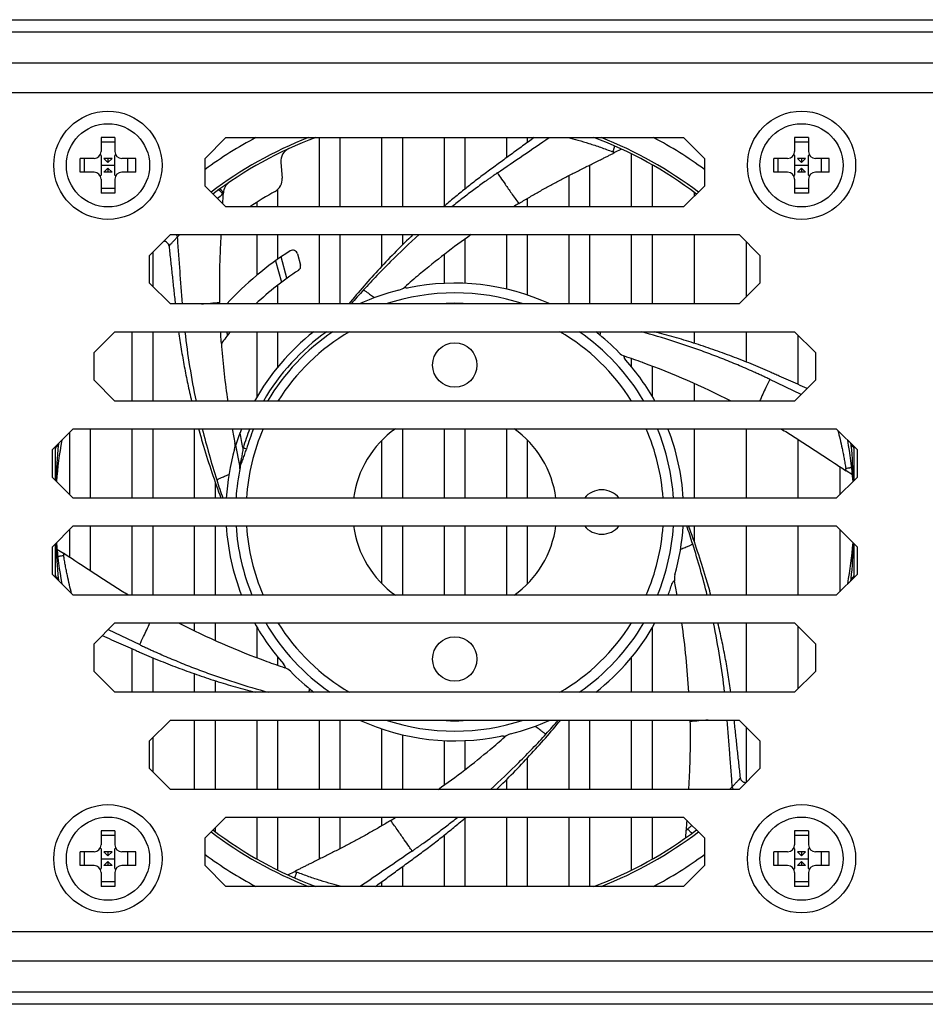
# Model space of a CAD drawing. Header units: millimetres. Extents: x 33 to 521, y 88 to 376.
# Tile 2 of 7: x 164 to 229, y 88 to 159. Entities that reach past the tile are written whole.
import ezdxf

# ---------------------------------------------------------------- set-up
doc = ezdxf.new("R2010")
doc.units = ezdxf.units.MM
doc.header["$LTSCALE"] = 32.67
doc.layers.add('00_COMPONENTS', color=7, linetype='CONTINUOUS')

msp = doc.modelspace()

# ---------------------------------------------------------------- linework, layer by layer
at = {"layer": '00_COMPONENTS', "color": 7}
for p, q in [((66.398, 158.568), (366.398, 158.568)), ((169.898, 150.068), (169.898, 149.068)), ((170.898, 150.068), (169.898, 150.068)), ((170.898, 150.068), (170.898, 149.068)), ((177.398, 148.568), (178.898, 150.068)), ((178.898, 150.068), (211.898, 150.068)), ((185.648, 145.068), (185.648, 150.068)), ((187.148, 145.068), (187.148, 150.068)), ((190.148, 145.068), (190.148, 150.068)), ((191.648, 145.068), (191.648, 150.068)), ((194.648, 145.126), (194.648, 150.068)), ((196.148, 146.369), (196.148, 150.068)), ((199.148, 148.625), (199.148, 150.068)), ((200.648, 149.722), (200.648, 150.068)), ((211.898, 150.068), (213.398, 148.568)), ((219.898, 150.068), (219.898, 149.068)), ((220.898, 150.068), (219.898, 150.068)), ((220.898, 150.068), (220.898, 149.068)), ((169.898, 149.758), (170.898, 149.758)), ((207.422, 149.238), (206.926, 148.987)), ((219.898, 149.758), (220.898, 149.758)), ((168.398, 147.568), (168.398, 148.568)), ((169.398, 148.568), (168.398, 148.568)), ((168.691, 148.568), (168.691, 147.568)), ((169.898, 148.773), (169.839, 148.833)), ((169.898, 148.773), (169.898, 147.363)), ((170.398, 148.273), (170.103, 148.568)), ((170.693, 148.568), (170.103, 148.568)), ((170.398, 148.568), (170.398, 148.273)), ((170.398, 148.273), (170.693, 148.568)), ((170.957, 148.833), (170.898, 148.773)), ((170.898, 147.363), (170.898, 148.773)), ((172.398, 148.568), (171.398, 148.568)), ((171.814, 148.568), (171.814, 147.568)), ((172.398, 147.568), (172.398, 148.568)), ((177.398, 146.568), (177.398, 148.568)), ((206.926, 148.986), (206.927, 148.986)), ((208.148, 145.068), (208.148, 148.892)), ((213.398, 148.568), (213.398, 146.568)), ((218.398, 147.568), (218.398, 148.568)), ((219.398, 148.568), (218.398, 148.568)), ((218.691, 148.568), (218.691, 147.568)), ((219.898, 148.773), (219.839, 148.833)), ((219.898, 148.773), (219.898, 147.363)), ((220.398, 148.273), (220.103, 148.568)), ((220.693, 148.568), (220.103, 148.568)), ((220.398, 148.273), (220.693, 148.568)), ((220.398, 148.568), (220.398, 148.273)), ((220.957, 148.833), (220.898, 148.773)), ((220.898, 147.363), (220.898, 148.773)), ((222.398, 148.568), (221.398, 148.568)), ((221.814, 148.568), (221.814, 147.568)), ((222.398, 147.568), (222.398, 148.568)), ((169.898, 148.068), (170.898, 148.068)), ((170.398, 147.863), (170.103, 147.568)), ((170.398, 147.863), (170.398, 147.568)), ((170.398, 147.863), (170.693, 147.568)), ((182.86, 148.272), (182.958, 147.15)), ((205.148, 145.068), (205.148, 148.093)), ((209.648, 145.068), (209.648, 148.095)), ((219.898, 148.068), (220.898, 148.068)), ((220.398, 147.863), (220.103, 147.568)), ((220.398, 147.863), (220.398, 147.568)), ((220.398, 147.863), (220.693, 147.568)), ((169.398, 147.568), (168.398, 147.568)), ((169.839, 147.304), (169.898, 147.363)), ((169.898, 147.068), (169.898, 146.068)), ((170.693, 147.568), (170.103, 147.568)), ((170.898, 147.363), (170.957, 147.304)), ((170.898, 147.068), (170.898, 146.068)), ((172.398, 147.568), (171.398, 147.568)), ((203.648, 145.068), (203.648, 147.338)), ((219.398, 147.568), (218.398, 147.568)), ((219.839, 147.304), (219.898, 147.363)), ((219.898, 147.068), (219.898, 146.068)), ((220.693, 147.568), (220.103, 147.568)), ((220.898, 147.363), (220.957, 147.304)), ((220.898, 147.068), (220.898, 146.068)), ((222.398, 147.568), (221.398, 147.568)), ((169.898, 146.416), (170.898, 146.416)), ((178.898, 145.068), (177.398, 146.568)), ((182.648, 145.068), (182.648, 146.335)), ((213.398, 146.568), (211.898, 145.068)), ((219.898, 146.416), (220.898, 146.416)), ((170.898, 146.068), (169.898, 146.068)), ((200.648, 145.068), (200.648, 145.693)), ((212.648, 146.13), (212.648, 145.818)), ((220.898, 146.068), (219.898, 146.068)), ((211.898, 145.068), (178.898, 145.068)), ((181.148, 145.068), (181.148, 145.411)), ((173.398, 141.568), (174.898, 143.068)), ((174.898, 143.068), (215.898, 143.068)), ((181.148, 140.156), (181.148, 143.068)), ((182.648, 141.303), (182.648, 143.068)), ((185.648, 138.068), (185.648, 143.068)), ((187.148, 138.068), (187.148, 143.068)), ((190.148, 140.797), (190.148, 143.068)), ((191.648, 142.348), (191.648, 143.068)), ((196.148, 139.551), (196.148, 142.759)), ((199.148, 139.136), (199.148, 143.068)), ((200.648, 138.71), (200.648, 143.068)), ((203.648, 138.068), (203.648, 143.068)), ((205.148, 138.068), (205.148, 143.068)), ((208.148, 138.068), (208.148, 143.068)), ((209.648, 138.068), (209.648, 143.068)), ((212.648, 143.068), (212.648, 138.068)), ((215.898, 143.068), (217.398, 141.568)), ((216.398, 142.568), (216.398, 138.568)), ((173.398, 139.568), (173.398, 141.568)), ((173.648, 139.318), (173.648, 141.818)), ((183.293, 139.922), (182.88, 141.463)), ((184.062, 141.688), (184.279, 140.878)), ((194.648, 139.551), (194.648, 141.641)), ((217.398, 141.568), (217.398, 139.568)), ((174.898, 138.068), (173.398, 139.568)), ((182.648, 138.068), (182.648, 139.438)), ((217.398, 139.568), (215.898, 138.068)), ((215.898, 138.068), (174.898, 138.068)), ((181.148, 138.068), (181.148, 138.151)), ((169.398, 134.568), (170.898, 136.068)), ((170.898, 136.068), (219.898, 136.068)), ((172.148, 131.068), (172.148, 136.068)), ((173.648, 131.068), (173.648, 136.068)), ((181.148, 131.385), (181.148, 136.068)), ((182.648, 133.541), (182.648, 136.068)), ((212.648, 136.068), (212.648, 135.241)), ((216.398, 136.068), (216.398, 133.893)), ((219.898, 136.068), (221.398, 134.568)), ((220.148, 132.27), (220.148, 135.818)), ((169.398, 132.568), (169.398, 134.568)), ((221.398, 134.568), (221.398, 132.568)), ((208.148, 133.541), (208.148, 134.127)), ((209.648, 131.386), (209.648, 133.58)), ((170.898, 131.068), (169.398, 132.568)), ((212.648, 132.343), (212.648, 131.068)), ((221.398, 132.568), (219.898, 131.068)), ((219.898, 131.068), (170.898, 131.068)), ((166.398, 127.568), (167.898, 129.068)), ((167.648, 124.318), (167.648, 128.818)), ((167.898, 129.068), (222.898, 129.068)), ((169.148, 124.068), (169.148, 129.068)), ((172.148, 124.068), (172.148, 129.068)), ((173.648, 124.068), (173.648, 129.068)), ((176.648, 124.068), (176.648, 129.068)), ((191.648, 124.068), (191.648, 129.068)), ((194.648, 124.068), (194.648, 129.068)), ((196.148, 124.068), (196.148, 129.068)), ((199.148, 124.068), (199.148, 129.068)), ((212.648, 129.068), (212.648, 124.068)), ((216.398, 129.068), (216.398, 124.068)), ((222.898, 129.068), (224.398, 127.568)), ((179.557, 128.009), (179.907, 126.301)), ((190.148, 124.068), (190.148, 128.235)), ((200.648, 124.068), (200.648, 128.235)), ((220.148, 124.068), (220.148, 128.309)), ((166.398, 125.568), (166.398, 127.568)), ((166.598, 127.768), (166.598, 125.368)), ((224.198, 125.368), (224.198, 127.768)), ((224.398, 127.568), (224.398, 125.568)), ((222.485, 126.78), (222.784, 126.583)), ((223.148, 126.345), (223.148, 124.318)), ((224.074, 125.74), (223.609, 126.044)), ((167.898, 124.068), (166.398, 125.568)), ((178.148, 124.068), (178.148, 125.161)), ((224.398, 125.568), (222.898, 124.068)), ((222.898, 124.068), (167.898, 124.068)), ((166.398, 120.568), (167.898, 122.068)), ((167.648, 119.792), (167.648, 121.818)), ((167.898, 122.068), (222.898, 122.068)), ((169.148, 118.803), (169.148, 122.068)), ((172.148, 117.068), (172.148, 122.068)), ((173.648, 117.068), (173.648, 122.068)), ((176.648, 117.068), (176.648, 122.068)), ((178.148, 117.068), (178.148, 122.068)), ((190.148, 117.901), (190.148, 122.068)), ((191.648, 117.068), (191.648, 122.068)), ((194.648, 117.068), (194.648, 122.068)), ((196.148, 117.068), (196.148, 122.068)), ((199.148, 117.068), (199.148, 122.068)), ((200.648, 117.901), (200.648, 122.068)), ((212.648, 122.068), (212.648, 120.976)), ((216.398, 122.068), (216.398, 117.068)), ((220.148, 117.068), (220.148, 122.068)), ((222.898, 122.068), (224.398, 120.568)), ((223.148, 121.818), (223.148, 117.318)), ((166.598, 120.768), (166.598, 118.368)), ((224.198, 118.368), (224.198, 120.768)), ((166.398, 118.568), (166.398, 120.568)), ((166.722, 120.397), (167.187, 120.093)), ((224.398, 120.568), (224.398, 118.568)), ((168.309, 119.357), (168.015, 119.551)), ((167.898, 117.068), (166.398, 118.568)), ((224.398, 118.568), (222.898, 117.068)), ((222.898, 117.068), (167.898, 117.068)), ((169.398, 113.568), (170.898, 115.068)), ((170.898, 115.068), (219.898, 115.068)), ((176.648, 114.489), (176.648, 115.068)), ((178.148, 113.794), (178.148, 115.068)), ((216.398, 115.068), (216.398, 110.068)), ((219.898, 115.068), (221.398, 113.568)), ((181.148, 112.556), (181.148, 114.751)), ((209.648, 110.068), (209.648, 114.752)), ((220.148, 110.318), (220.148, 114.818)), ((169.398, 111.568), (169.398, 113.568)), ((172.148, 110.068), (172.148, 113.205)), ((221.398, 113.568), (221.398, 111.568)), ((173.648, 110.068), (173.648, 112.553)), ((182.648, 112.01), (182.648, 112.596)), ((208.148, 110.068), (208.148, 112.596)), ((170.898, 110.068), (169.398, 111.568)), ((221.398, 111.568), (219.898, 110.068)), ((176.648, 110.068), (176.648, 111.398)), ((178.148, 110.068), (178.148, 110.896)), ((219.898, 110.068), (170.898, 110.068)), ((173.398, 106.568), (174.898, 108.068)), ((174.898, 108.068), (215.898, 108.068)), ((176.648, 103.068), (176.648, 108.068)), ((178.148, 103.068), (178.148, 108.068)), ((181.148, 103.068), (181.148, 108.068)), ((182.648, 103.068), (182.648, 108.068)), ((185.648, 103.068), (185.648, 108.068)), ((187.148, 103.068), (187.148, 108.068)), ((203.648, 103.068), (203.648, 108.068)), ((205.148, 103.068), (205.148, 108.068)), ((208.148, 103.068), (208.148, 108.068)), ((209.648, 103.068), (209.648, 108.068)), ((212.353, 108.068), (212.356, 107.954)), ((212.353, 108.068), (212.356, 107.954)), ((215.898, 108.068), (217.398, 106.568)), ((190.148, 103.068), (190.148, 107.427)), ((216.398, 107.568), (216.398, 103.568)), ((173.398, 104.568), (173.398, 106.568)), ((173.648, 104.318), (173.648, 106.818)), ((191.648, 103.068), (191.648, 107.001)), ((194.648, 103.378), (194.648, 106.586)), ((196.148, 104.496), (196.148, 106.586)), ((217.398, 106.568), (217.398, 104.568)), ((200.648, 103.068), (200.648, 105.34)), ((174.898, 103.068), (173.398, 104.568)), ((217.398, 104.568), (215.898, 103.068)), ((199.148, 103.068), (199.148, 103.789)), ((215.898, 103.068), (174.898, 103.068)), ((177.398, 99.568), (178.898, 101.068)), ((178.898, 101.068), (211.898, 101.068)), ((181.148, 98.042), (181.148, 101.068)), ((182.648, 97.245), (182.648, 101.068)), ((185.648, 98.044), (185.648, 101.068)), ((187.148, 98.799), (187.148, 101.068)), ((190.148, 100.444), (190.148, 101.068)), ((196.148, 96.068), (196.148, 101.011)), ((199.148, 96.068), (199.148, 101.068)), ((200.648, 96.068), (200.648, 101.068)), ((203.648, 96.068), (203.648, 101.068)), ((205.148, 96.068), (205.148, 101.068)), ((208.148, 97.245), (208.148, 101.068)), ((209.648, 98.042), (209.648, 101.068)), ((211.898, 101.068), (213.398, 99.568)), ((178.148, 100.007), (178.148, 100.318)), ((212.049, 99.57), (212.08, 100.125)), ((169.898, 100.068), (169.898, 99.068)), ((170.898, 100.068), (169.898, 100.068)), ((169.898, 99.758), (170.898, 99.758)), ((170.898, 100.068), (170.898, 99.068)), ((177.398, 97.568), (177.398, 99.568)), ((194.648, 96.068), (194.648, 99.767)), ((213.398, 99.568), (213.398, 97.568)), ((220.898, 100.068), (219.898, 100.068)), ((219.898, 100.068), (219.898, 99.068)), ((219.898, 99.758), (220.898, 99.758)), ((220.898, 100.068), (220.898, 99.068)), ((169.898, 98.773), (169.839, 98.833)), ((169.898, 98.773), (169.898, 97.363)), ((170.957, 98.833), (170.898, 98.773)), ((170.898, 97.363), (170.898, 98.773)), ((219.898, 98.773), (219.839, 98.833)), ((219.898, 98.773), (219.898, 97.363)), ((220.957, 98.833), (220.898, 98.773)), ((220.898, 97.363), (220.898, 98.773)), ((168.398, 97.568), (168.398, 98.568)), ((169.398, 98.568), (168.398, 98.568)), ((168.691, 98.568), (168.691, 97.568)), ((169.898, 98.068), (170.898, 98.068)), ((170.398, 98.273), (170.103, 98.568)), ((170.693, 98.568), (170.103, 98.568)), ((170.398, 98.568), (170.398, 98.273)), ((170.398, 98.273), (170.693, 98.568)), ((172.398, 98.568), (171.398, 98.568)), ((171.814, 98.568), (171.814, 97.568)), ((172.398, 97.568), (172.398, 98.568)), ((219.398, 98.568), (218.398, 98.568)), ((218.398, 97.568), (218.398, 98.568)), ((218.691, 98.568), (218.691, 97.568)), ((219.898, 98.068), (220.898, 98.068)), ((220.693, 98.568), (220.103, 98.568)), ((220.398, 98.273), (220.103, 98.568)), ((220.398, 98.568), (220.398, 98.273)), ((220.398, 98.273), (220.693, 98.568)), ((222.398, 98.568), (221.398, 98.568)), ((221.814, 98.568), (221.814, 97.568)), ((222.398, 97.568), (222.398, 98.568)), ((169.398, 97.568), (168.398, 97.568)), ((169.839, 97.304), (169.898, 97.363)), ((170.398, 97.863), (170.103, 97.568)), ((170.693, 97.568), (170.103, 97.568)), ((170.398, 97.863), (170.398, 97.568)), ((170.398, 97.863), (170.693, 97.568)), ((170.898, 97.363), (170.957, 97.304)), ((172.398, 97.568), (171.398, 97.568)), ((178.898, 96.068), (177.398, 97.568)), ((191.648, 96.068), (191.648, 97.512)), ((213.398, 97.568), (211.898, 96.068)), ((219.398, 97.568), (218.398, 97.568)), ((219.839, 97.304), (219.898, 97.363)), ((220.398, 97.863), (220.103, 97.568)), ((220.693, 97.568), (220.103, 97.568)), ((220.398, 97.863), (220.693, 97.568)), ((220.398, 97.863), (220.398, 97.568)), ((220.898, 97.363), (220.957, 97.304)), ((222.398, 97.568), (221.398, 97.568)), ((169.898, 97.068), (169.898, 96.068)), ((170.898, 97.068), (170.898, 96.068)), ((183.373, 96.899), (183.87, 97.15)), ((183.869, 97.151), (183.868, 97.151)), ((219.898, 97.068), (219.898, 96.068)), ((220.898, 97.068), (220.898, 96.068)), ((169.898, 96.416), (170.898, 96.416)), ((170.898, 96.068), (169.898, 96.068)), ((211.898, 96.068), (178.898, 96.068)), ((190.148, 96.068), (190.148, 96.414)), ((219.898, 96.416), (220.898, 96.416)), ((220.898, 96.068), (219.898, 96.068)), ((366.398, 87.568), (66.398, 87.568))]:
    msp.add_line(p, q, dxfattribs=at)
at = {"layer": '00_COMPONENTS', "color": 4}
for p, q in [((66.398, 157.69), (366.398, 157.69)), ((66.398, 155.447), (366.398, 155.447)), ((61.898, 153.326), (370.898, 153.326)), ((198.469, 147.519), (198.406, 147.476)), ((182.487, 141.19), (182.904, 139.635)), ((218.108, 132.634), (218.04, 132.667)), ((220.374, 131.544), (218.108, 132.634)), ((223.985, 127.866), (223.984, 127.983)), ((179.907, 126.301), (179.913, 126.398)), ((166.812, 118.154), (166.81, 118.271)), ((170.422, 114.593), (172.688, 113.503)), ((172.688, 113.503), (172.756, 113.47)), ((192.326, 98.618), (192.389, 98.661)), ((61.898, 92.811), (370.898, 92.811)), ((366.398, 90.69), (66.398, 90.69)), ((366.398, 88.447), (66.398, 88.447))]:
    msp.add_line(p, q, dxfattribs=at)
at = {"layer": '00_COMPONENTS', "color": 7}
for centre, radius in [((170.398, 148.068), 3.9), ((220.398, 148.068), 3.9), ((170.398, 148.068), 3), ((220.398, 148.068), 3), ((195.398, 133.668), 1.6), ((195.398, 112.468), 1.6), ((170.398, 98.068), 3.9), ((220.398, 98.068), 3.9), ((170.398, 98.068), 3), ((220.398, 98.068), 3)]:
    msp.add_circle(centre, radius, dxfattribs=at)
for centre, radius, start, end in [((195.398, 123.068), 30.567, 117.95467, 126.07716), ((195.398, 123.068), 28.8, 110.36282, 127.23905), ((195.398, 123.068), 28.8, 52.76095, 69.63718), ((195.398, 123.068), 30.567, 53.9228, 62.04542), ((183.856, 148.359), 1, 114.52982, 185), ((169.398, 149.068), 0.5, 270, 360), ((171.398, 149.068), 0.5, 180, 270), ((219.398, 149.068), 0.5, 270, 360), ((221.398, 149.068), 0.5, 180, 270), ((169.398, 147.068), 0.5, 0, 90), ((171.398, 147.068), 0.5, 90, 180), ((181.962, 147.063), 1, 299.24703, 5), ((219.398, 147.068), 0.5, 0, 90), ((221.398, 147.068), 0.5, 90, 180), ((179.719, 146.025), 1, 124.95503, 176.7719), ((-395.548, 178.091), 575.159, 356.730772, 356.809645), ((195.398, 123.068), 26.5, 119.24703, 123.8796), ((231.546, 93.228), 60.887, 121.19602, 121.63456), ((229.591, 96.327), 57.222, 125.22937, 129.95818), ((195.398, 123.068), 22.25, 122.21291, 137.60999), ((183.724, 141.597), 0.35, 15, 122.21291), ((183.941, 140.787), 0.35, 302.88714, 15), ((195.398, 123.068), 20.75, 122.88714, 133.70568), ((229.594, 96.312), 57.236, 129.95095, 131.33104), ((191.135, 140.041), 1, 284.10302, 311.33228), ((195.398, 123.068), 16.5, 65.38483, 101.61151), ((195.398, 123.068), 16.5, 104.09943, 114.61997), ((195.398, 123.068), 15.8, 71.69623, 108.30884), ((123.626, 137.076), 54.825, 1.03738, 1.15758), ((195.398, 123.068), 20.75, 141.20626, 144.15494), ((195.398, 123.068), 16.5, 128.01166, 150.99613), ((195.398, 123.068), 15.8, 30.42107, 55.36776), ((195.398, 123.068), 16.5, 44.09943, 51.98826), ((235.762, 139.325), 57.331, 184.32001, 188.28048), ((207.965, 135.247), 1, 224.10302, 251.33232), ((189.324, 80.075), 57.236, 69.95094, 71.33104), ((195.398, 123.068), 16.5, 29.00385, 41.6115), ((189.182, 79.724), 57.614, 63.02195, 69.93853), ((235.668, 139.305), 57.236, 190.30258, 191.33108), ((195.398, 123.068), 16.5, 158.67611, 162.89692), ((195.398, 123.068), 7.367, 125.45841, 172.19785), ((195.398, 123.068), 7.367, 7.80213, 54.54158), ((195.398, 123.068), 15.8, 3.62879, 22.31887), ((195.398, 123.068), 16.5, 3.47475, 21.32397), ((195.398, 123.068), 28.8, 169.6619, 175.58961), ((178.567, 127.863), 1, 344.10301, 11.32999), ((195.398, 123.068), 28.8, 4.41039, 10.3381), ((195.398, 123.068), 16.5, 164.09943, 176.52537), ((385.835, 374.538), 296.761, 236.67188, 236.86203), ((195.398, 123.068), 15.8, 168.27156, 176.37123), ((179.614, 126.241), 0.3, 348.63464, 11.57584), ((205.998, 123.068), 1.6, 38.68658, 141.31354), ((195.398, 123.068), 16.5, 183.47475, 201.32397), ((195.398, 123.068), 15.8, 183.62879, 202.3189), ((195.398, 123.068), 7.367, 187.80213, 234.54158), ((195.398, 123.068), 7.367, 305.45841, 352.19785), ((205.998, 123.068), 1.6, 218.68658, 321.31354), ((195.398, 123.068), 15.8, 337.6811, 356.37118), ((195.398, 123.068), 16.5, 344.09943, 356.52537), ((195.398, 123.068), 28.8, 184.41039, 190.3381), ((195.398, 123.068), 28.8, 349.66189, 355.58963), ((6.006, -126.806), 294.854, 56.67039, 56.86258), ((195.398, 123.068), 16.5, 338.67594, 341.61163), ((212.228, 118.274), 1, 164.10302, 191.33249), ((155.128, 106.832), 57.236, 10.30258, 11.33104), ((201.617, 166.421), 57.623, 243.02193, 249.93734), ((195.398, 123.068), 16.5, 209.00385, 221.6115), ((195.398, 123.068), 15.8, 210.42104, 235.36799), ((195.398, 123.068), 15.8, 304.63199, 329.57896), ((195.398, 123.068), 16.5, 308.01206, 330.99624), ((154.913, 106.788), 57.455, 3.27363, 8.28686), ((201.472, 166.061), 57.236, 249.95093, 251.33104), ((182.831, 110.89), 1, 44.10302, 71.33207), ((195.398, 123.068), 16.5, 224.09943, 231.98826), ((195.398, 123.068), 16.5, 245.38483, 281.61164), ((195.398, 123.068), 15.8, 251.69528, 288.30475), ((195.398, 123.068), 16.5, 284.09943, 294.62165), ((161.202, 149.825), 57.236, 309.95095, 311.33104), ((199.661, 106.096), 1, 104.10302, 131.33228), ((161.205, 149.81), 57.222, 305.22937, 309.95818), ((159.249, 152.908), 60.887, 301.19602, 301.63456), ((195.398, 123.068), 28.8, 232.76095, 249.63718), ((195.398, 123.068), 28.8, 290.36282, 307.23905), ((169.398, 99.068), 0.5, 270, 360), ((171.398, 99.068), 0.5, 180, 270), ((219.398, 99.068), 0.5, 270, 360), ((221.398, 99.068), 0.5, 180, 270), ((195.398, 123.068), 30.567, 233.9228, 242.04542), ((195.398, 123.068), 30.567, 297.95467, 306.07716), ((169.398, 97.068), 0.5, 0, 90), ((171.398, 97.068), 0.5, 90, 180), ((219.398, 97.068), 0.5, 0, 90), ((221.398, 97.068), 0.5, 90, 180)]:
    msp.add_arc(centre, radius, start, end, dxfattribs=at)
at = {"layer": '00_COMPONENTS', "color": 4}
for centre, radius, start, end in [((195.398, 123.068), 28.987, 111.33536, 127.28948), ((195.398, 123.068), 28.987, 52.71052, 68.66464), ((195.353, 125.001), 26.802, 128.48163, 129.53258), ((231.324, 100.365), 57.493, 137.67165, 139.02084), ((128.882, 693.313), 557.337, 274.96668, 275.10142), ((195.398, 123.068), 15.05, 85.33585, 94.66409), ((230.911, 142.347), 55.327, 186.51623, 191.76249), ((235.506, 139.347), 56.628, 183.31905, 183.61902), ((195.398, 123.068), 15.944, 125.37712, 149.88366), ((195.398, 123.068), 15.689, 124.04338, 149.34097), ((195.398, 123.068), 15.05, 120.25234, 147.88755), ((195.398, 123.068), 15.05, 32.11245, 59.74768), ((186.653, 138.738), 19.448, 351.34467, 352.11018), ((233.442, 142.949), 57.929, 193.86402, 197.65856), ((195.398, 123.068), 15.944, 157.89411, 163.18408), ((195.398, 123.068), 15.689, 157.51449, 163.18423), ((195.398, 123.068), 15.05, 156.50394, 176.19011), ((195.398, 123.068), 15.05, 3.80992, 23.49605), ((221.748, 123.019), 55.151, 174.95803, 177.60783), ((195.398, 123.068), 28.987, 170.19387, 170.47342), ((220.178, 127.427), 53.369, 179.40424, 179.52869), ((195.398, 123.068), 28.987, 9.52658, 9.80613), ((168.689, 122.996), 55.51, 2.40073, 5.0334), ((233.042, 142.836), 57.514, 197.67168, 199.04512), ((195.398, 123.068), 15.05, 183.80992, 203.49605), ((195.398, 123.068), 15.05, 336.50394, 356.19011), ((157.754, 103.301), 57.514, 17.67174, 19.04512), ((222.107, 123.141), 55.511, 182.40074, 185.03339), ((157.354, 103.187), 57.929, 13.86405, 17.65862), ((169.047, 123.118), 55.151, 354.95803, 357.60782), ((195.398, 123.068), 28.987, 189.52658, 189.80613), ((195.398, 123.068), 28.987, 350.19387, 350.47342), ((170.618, 118.71), 53.369, 359.40424, 359.52869), ((195.398, 123.068), 15.05, 212.11245, 239.74768), ((195.398, 123.068), 15.05, 300.25234, 327.88755), ((159.884, 103.79), 55.327, 6.51624, 11.76251), ((204.143, 107.399), 19.448, 171.34467, 172.11018), ((195.398, 123.068), 15.05, 265.33585, 274.66409), ((159.472, 145.772), 57.493, 317.67165, 319.02084), ((262.007, -448.248), 558.414, 94.96721, 95.10124), ((191.136, 126.438), 33.633, 308.78931, 309.44138), ((195.398, 123.068), 28.987, 232.71052, 248.66464), ((195.398, 123.068), 28.987, 291.33536, 307.28948)]:
    msp.add_arc(centre, radius, start, end, dxfattribs=at)
at = {"layer": '00_COMPONENTS', "color": 7}
for points, knots in [([(201.121, 150.068), (200.844, 149.866), (200.29, 149.461), (199.598, 148.954), (199.044, 148.549), (198.629, 148.244), (198.214, 147.94), (197.799, 147.635), (197.386, 147.328), (196.975, 147.018), (196.568, 146.703), (196.164, 146.384), (195.764, 146.061), (195.234, 145.625), (194.841, 145.293), (194.581, 145.068)], [0, 0, 0, 0, 0.125, 0.249999, 0.312499, 0.374998, 0.437499, 0.499998, 0.562498, 0.624999, 0.687499, 0.75, 0.812501, 0.875001, 1, 1, 1, 1]), ([(200.009, 145.311), (200.242, 145.453), (200.711, 145.732), (201.42, 146.14), (202.134, 146.539), (202.855, 146.927), (203.58, 147.305), (204.31, 147.675), (205.042, 148.04), (205.53, 148.284), (205.774, 148.406)], [0, 0, 0, 0, 0.12502, 0.25003, 0.375031, 0.500027, 0.625019, 0.75001, 0.875003, 1, 1, 1, 1]), ([(205.774, 148.406), (205.819, 148.428), (205.909, 148.474), (205.999, 148.518), (206.044, 148.541)], [0, 0, 0, 0, 0.500073, 1, 1, 1, 1]), ([(206.044, 148.541), (206.117, 148.578), (206.265, 148.652), (206.485, 148.763), (206.706, 148.874), (206.853, 148.949), (206.926, 148.986)], [0, 0, 0, 0, 0.249981, 0.499958, 0.749967, 1, 1, 1, 1]), ([(178.545, 143.068), (178.522, 142.662), (178.489, 142.052), (178.457, 141.238), (178.435, 140.424), (178.424, 139.405), (178.432, 138.591), (178.44, 138.183)], [0, 0, 0, 0, 0.249978, 0.374969, 0.499965, 0.74997, 1, 1, 1, 1]), ([(192.384, 143.068), (191.565, 142.281), (189.973, 140.657), (188.477, 138.944), (187.753, 138.069)], [0, 0, 0, 0, 0.499996, 1, 1, 1, 1]), ([(174.799, 142.242), (174.794, 142.289), (174.767, 142.38), (174.682, 142.495), (174.562, 142.571), (174.468, 142.591), (174.422, 142.592)], [0, 0, 0, 0, 0.250019, 0.499994, 0.749971, 1, 1, 1, 1]), ([(174.799, 142.242), (174.837, 141.895), (174.913, 141.199), (175.026, 140.155), (175.139, 139.112), (175.215, 138.416), (175.253, 138.068)], [0, 0, 0, 0, 0.25, 0.5, 0.75, 1, 1, 1, 1]), ([(192.077, 139.231), (192.024, 139.22), (191.941, 139.214), (191.833, 139.231), (191.781, 139.247), (191.755, 139.257)], [0, 0, 0, 0, 0.499402, 0.749715, 1, 1, 1, 1]), ([(188.64, 138.121), (188.624, 138.117), (188.561, 138.102), (188.499, 138.084), (188.453, 138.069)], [0, 0, 0, 0, 0.248608, 1, 1, 1, 1]), ([(175.492, 136.068), (175.55, 135.648), (175.677, 134.81), (175.895, 133.557), (176.143, 132.309), (176.327, 131.481), (176.424, 131.068)], [0, 0, 0, 0, 0.25, 0.5, 0.75, 1, 1, 1, 1]), ([(178.578, 135.218), (178.563, 135.425), (178.544, 135.708), (178.527, 135.991), (178.523, 136.068)], [0, 0, 0, 0, 0.728671, 1, 1, 1, 1]), ([(220.808, 131.979), (220.584, 132.078), (220.136, 132.276), (219.463, 132.573), (218.902, 132.82), (218.454, 133.017), (218.005, 133.215), (217.443, 133.46), (216.766, 133.745), (216.084, 134.02), (215.398, 134.284), (214.708, 134.54), (213.785, 134.869), (212.622, 135.256), (211.215, 135.684), (210.269, 135.944), (209.795, 136.069)], [0, 0, 0, 0, 0.0625, 0.125, 0.187501, 0.218751, 0.250001, 0.312501, 0.375002, 0.437503, 0.500003, 0.562504, 0.625004, 0.750003, 0.875001, 1, 1, 1, 1]), ([(178.578, 135.218), (178.58, 135.196), (178.583, 135.149), (178.588, 135.079), (178.592, 135.031), (178.594, 135.008)], [0, 0, 0, 0, 0.324726, 0.662141, 1, 1, 1, 1]), ([(207.734, 134.026), (207.698, 134.066), (207.652, 134.135), (207.612, 134.237), (207.6, 134.29), (207.596, 134.317)], [0, 0, 0, 0, 0.499402, 0.749716, 1, 1, 1, 1]), ([(176.932, 129.068), (177.047, 128.646), (177.528, 126.962), (178.085, 125.3), (178.54, 124.068)], [0, 0, 0, 0, 0.250029, 1, 1, 1, 1]), ([(218.924, 129.069), (219.226, 128.886), (219.826, 128.515), (220.718, 127.945), (221.603, 127.364), (222.191, 126.974), (222.486, 126.78)], [0, 0, 0, 0, 0.250002, 0.499999, 0.749996, 1, 1, 1, 1]), ([(179.627, 127.921), (179.626, 127.915), (179.622, 127.903), (179.615, 127.889), (179.608, 127.877), (179.601, 127.869), (179.591, 127.863), (179.586, 127.87), (179.586, 127.873)], [0, 0, 0, 0, 0.249667, 0.461332, 0.627733, 0.750151, 0.886722, 1, 1, 1, 1]), ([(213.864, 117.068), (213.748, 117.491), (213.267, 119.175), (212.711, 120.837), (212.255, 122.068)], [0, 0, 0, 0, 0.250029, 1, 1, 1, 1]), ([(171.872, 117.068), (171.57, 117.251), (170.969, 117.621), (170.077, 118.192), (169.192, 118.773), (168.604, 119.163), (168.309, 119.358)], [0, 0, 0, 0, 0.250004, 0.499997, 0.749992, 1, 1, 1, 1]), ([(211.055, 117.863), (211.072, 117.915), (211.109, 117.989), (211.177, 118.075), (211.217, 118.112), (211.239, 118.129)], [0, 0, 0, 0, 0.499402, 0.749715, 1, 1, 1, 1]), ([(215.304, 110.068), (215.246, 110.489), (215.119, 111.327), (214.901, 112.58), (214.653, 113.828), (214.469, 114.656), (214.372, 115.068)], [0, 0, 0, 0, 0.25, 0.5, 0.75, 1, 1, 1, 1]), ([(169.987, 114.158), (170.212, 114.059), (170.66, 113.861), (171.333, 113.564), (171.893, 113.317), (172.342, 113.119), (172.791, 112.922), (173.352, 112.677), (174.03, 112.392), (174.712, 112.117), (175.398, 111.852), (176.087, 111.596), (177.011, 111.268), (178.174, 110.88), (179.581, 110.453), (180.526, 110.192), (181, 110.068)], [0, 0, 0, 0, 0.0625, 0.125, 0.187501, 0.218751, 0.250001, 0.312501, 0.375002, 0.437503, 0.500003, 0.562504, 0.625004, 0.750003, 0.875001, 1, 1, 1, 1]), ([(183.199, 111.82), (183.195, 111.847), (183.183, 111.9), (183.144, 112.002), (183.097, 112.071), (183.061, 112.111)], [0, 0, 0, 0, 0.250294, 0.500589, 1, 1, 1, 1]), ([(198.411, 103.068), (199.231, 103.856), (200.822, 105.48), (202.318, 107.192), (203.042, 108.068)], [0, 0, 0, 0, 0.499996, 1, 1, 1, 1]), ([(212.356, 107.954), (212.364, 107.547), (212.373, 106.732), (212.36, 105.713), (212.337, 104.899), (212.314, 104.289), (212.285, 103.678), (212.262, 103.272), (212.251, 103.068)], [0, 0, 0, 0, 0.250033, 0.500032, 0.625028, 0.750021, 0.875011, 1, 1, 1, 1]), ([(215.997, 103.895), (215.959, 104.242), (215.883, 104.938), (215.769, 105.981), (215.656, 107.025), (215.581, 107.721), (215.543, 108.068)], [0, 0, 0, 0, 0.25, 0.5, 0.75, 1, 1, 1, 1]), ([(198.719, 106.906), (198.772, 106.917), (198.855, 106.922), (198.963, 106.906), (199.015, 106.89), (199.04, 106.88)], [0, 0, 0, 0, 0.499402, 0.749715, 1, 1, 1, 1]), ([(216.374, 103.545), (216.328, 103.546), (216.257, 103.561), (216.174, 103.604), (216.118, 103.647), (216.071, 103.7), (216.034, 103.759), (216.008, 103.825), (215.999, 103.871), (215.997, 103.895)], [0, 0, 0, 0, 0.249297, 0.37441, 0.499521, 0.624643, 0.749764, 0.87487, 1, 1, 1, 1]), ([(190.787, 100.825), (190.554, 100.684), (190.085, 100.405), (189.376, 99.996), (188.661, 99.598), (187.941, 99.21), (187.215, 98.832), (186.486, 98.462), (185.754, 98.096), (185.265, 97.853), (185.022, 97.731)], [0, 0, 0, 0, 0.12502, 0.25003, 0.375031, 0.500027, 0.625019, 0.75001, 0.875003, 1, 1, 1, 1]), ([(189.675, 96.069), (189.952, 96.271), (190.506, 96.676), (191.198, 97.182), (191.752, 97.588), (192.167, 97.893), (192.582, 98.197), (192.996, 98.502), (193.41, 98.808), (193.82, 99.119), (194.228, 99.434), (194.631, 99.753), (195.032, 100.076), (195.562, 100.512), (195.955, 100.844), (196.215, 101.068)], [0, 0, 0, 0, 0.125, 0.249999, 0.312499, 0.374998, 0.437499, 0.499998, 0.562498, 0.624999, 0.687499, 0.75, 0.812501, 0.875001, 1, 1, 1, 1]), ([(184.752, 97.596), (184.678, 97.559), (184.531, 97.485), (184.31, 97.374), (184.09, 97.263), (183.943, 97.188), (183.869, 97.151)], [0, 0, 0, 0, 0.249981, 0.499958, 0.749967, 1, 1, 1, 1]), ([(185.022, 97.731), (184.977, 97.709), (184.887, 97.663), (184.797, 97.618), (184.752, 97.596)], [0, 0, 0, 0, 0.500073, 1, 1, 1, 1])]:
    msp.add_open_spline(points, degree=3, knots=knots, dxfattribs=at)
at = {"layer": '00_COMPONENTS', "color": 4}
for points, knots in [([(198.469, 147.519), (199.092, 147.944), (200.338, 148.794), (201.584, 149.645), (202.207, 150.068)], [0, 0, 0, 0, 0.50005, 1, 1, 1, 1]), ([(203.564, 150.069), (203.803, 150.009), (204.308, 149.876), (205.092, 149.645), (205.926, 149.368), (206.492, 149.159), (206.779, 149.047)], [0, 0, 0, 0, 0.219246, 0.464019, 0.72609, 1, 1, 1, 1]), ([(206.893, 149.474), (206.895, 149.472), (206.899, 149.467), (206.901, 149.456), (206.902, 149.442), (206.902, 149.417), (206.895, 149.378), (206.883, 149.324), (206.864, 149.261), (206.831, 149.167), (206.801, 149.095), (206.779, 149.047)], [0, 0, 0, 0, 0.018342, 0.042325, 0.073224, 0.111545, 0.209972, 0.335099, 0.482555, 0.646824, 1, 1, 1, 1]), ([(206.927, 148.987), (206.915, 148.993), (206.89, 149.003), (206.841, 149.023), (206.804, 149.037), (206.779, 149.047)], [0, 0, 0, 0, 0.250247, 0.500383, 1, 1, 1, 1]), ([(198.406, 147.476), (198.337, 147.428), (198.2, 147.332), (197.994, 147.188), (197.788, 147.043), (197.515, 146.848), (197.176, 146.602), (196.636, 146.203), (195.968, 145.695), (195.441, 145.279), (195.179, 145.069)], [0, 0, 0, 0, 0.062532, 0.124947, 0.187298, 0.249897, 0.37492, 0.499899, 0.749991, 1, 1, 1, 1]), ([(198.469, 147.519), (198.543, 147.41), (198.731, 147.138), (199.069, 146.653), (199.508, 146.025), (199.833, 145.561), (200.009, 145.311)], [0, 0, 0, 0, 0.145913, 0.369196, 0.659025, 1, 1, 1, 1]), ([(178.37, 146.295), (178.374, 146.297), (178.384, 146.295), (178.397, 146.289), (178.418, 146.277), (178.448, 146.252), (178.489, 146.212), (178.535, 146.161), (178.599, 146.085), (178.646, 146.024), (178.675, 145.982)], [0, 0, 0, 0, 0.034075, 0.061274, 0.096862, 0.194783, 0.326112, 0.483586, 0.656163, 1, 1, 1, 1]), ([(178.461, 146.361), (178.463, 146.362), (178.468, 146.362), (178.476, 146.36), (178.486, 146.355), (178.503, 146.344), (178.527, 146.324), (178.56, 146.292), (178.597, 146.253), (178.653, 146.189), (178.694, 146.137), (178.721, 146.1)], [0, 0, 0, 0, 0.016825, 0.03916, 0.068309, 0.104804, 0.199654, 0.321168, 0.466902, 0.632117, 1, 1, 1, 1]), ([(174.799, 142.242), (174.839, 142.286), (174.923, 142.38), (175.061, 142.529), (175.218, 142.697), (175.33, 142.815), (175.39, 142.877)], [0, 0, 0, 0, 0.2044, 0.43751, 0.701832, 1, 1, 1, 1]), ([(175.3, 143.068), (175.322, 143.041), (175.361, 142.98), (175.383, 142.912), (175.39, 142.877)], [0, 0, 0, 0, 0.504123, 1, 1, 1, 1]), ([(175.39, 142.877), (175.396, 142.884), (175.409, 142.899), (175.429, 142.922), (175.45, 142.944), (175.478, 142.976), (175.516, 143.018), (175.546, 143.051), (175.562, 143.068)], [0, 0, 0, 0, 0.11279, 0.229026, 0.348961, 0.472376, 0.729484, 1, 1, 1, 1]), ([(175.39, 142.877), (175.419, 142.477), (175.478, 141.675), (175.599, 140.072), (175.69, 138.87), (175.75, 138.068)], [0, 0, 0, 0, 0.249987, 0.499961, 1, 1, 1, 1]), ([(192.829, 143.068), (192.127, 142.437), (191.099, 141.463), (189.779, 140.116), (189.136, 139.428), (188.819, 139.08)], [0, 0, 0, 0, 0.500661, 0.750616, 1, 1, 1, 1]), ([(188.819, 139.08), (188.835, 139.074), (188.871, 139.055), (188.932, 139.019), (189.008, 138.968), (189.099, 138.904), (189.206, 138.826), (189.376, 138.697), (189.509, 138.592), (189.603, 138.517)], [0, 0, 0, 0, 0.052238, 0.125434, 0.220439, 0.336434, 0.472846, 0.629264, 1, 1, 1, 1]), ([(218.04, 132.667), (217.994, 132.688), (217.901, 132.732), (217.716, 132.819), (217.483, 132.927), (217.204, 133.055), (216.83, 133.223), (216.361, 133.429), (215.608, 133.752), (214.659, 134.138), (213.512, 134.577), (212.355, 134.989), (210.803, 135.505), (209.626, 135.853), (208.838, 136.068)], [0, 0, 0, 0, 0.015509, 0.031327, 0.062494, 0.093795, 0.125107, 0.187659, 0.25024, 0.375408, 0.500484, 0.625473, 0.750389, 1, 1, 1, 1]), ([(218.108, 132.634), (218.013, 132.437), (217.768, 131.916), (217.523, 131.394), (217.372, 131.069)], [0, 0, 0, 0, 0.377753, 1, 1, 1, 1]), ([(223.014, 128.953), (223.069, 128.744), (223.178, 128.31), (223.303, 127.757), (223.397, 127.294), (223.465, 126.934), (223.529, 126.568), (223.568, 126.321), (223.587, 126.197)], [0, 0, 0, 0, 0.230408, 0.476323, 0.603841, 0.733884, 0.866089, 1, 1, 1, 1]), ([(166.81, 127.866), (166.778, 127.844), (166.72, 127.801), (166.651, 127.726), (166.608, 127.647), (166.598, 127.592), (166.598, 127.566)], [0, 0, 0, 0, 0.305309, 0.568299, 0.795198, 1, 1, 1, 1]), ([(224.198, 127.566), (224.198, 127.592), (224.188, 127.647), (224.145, 127.726), (224.076, 127.801), (224.018, 127.844), (223.985, 127.866)], [0, 0, 0, 0, 0.204801, 0.4317, 0.694689, 1, 1, 1, 1]), ([(180.135, 127.681), (180.12, 127.561), (180.087, 127.326), (180.034, 127.038), (179.987, 126.82), (179.954, 126.67), (179.927, 126.531), (179.916, 126.441), (179.913, 126.398)], [0, 0, 0, 0, 0.278974, 0.546739, 0.673611, 0.792178, 0.901398, 1, 1, 1, 1]), ([(179.928, 126.28), (179.937, 126.324), (179.963, 126.417), (180.014, 126.561), (180.074, 126.717), (180.16, 126.943), (180.265, 127.24), (180.342, 127.483), (180.38, 127.607)], [0, 0, 0, 0, 0.096349, 0.20577, 0.325785, 0.454346, 0.723519, 1, 1, 1, 1]), ([(180.38, 127.607), (180.345, 127.618), (180.287, 127.635), (180.206, 127.66), (180.159, 127.674), (180.135, 127.681)], [0, 0, 0, 0, 0.427182, 0.704029, 1, 1, 1, 1]), ([(179.928, 126.28), (179.932, 126.299), (179.933, 126.34), (179.922, 126.38), (179.913, 126.398)], [0, 0, 0, 0, 0.489837, 1, 1, 1, 1]), ([(178.242, 125.377), (178.255, 125.387), (178.289, 125.409), (178.351, 125.444), (178.433, 125.485), (178.535, 125.532), (178.655, 125.585), (178.852, 125.667), (179.01, 125.73), (179.121, 125.774)], [0, 0, 0, 0, 0.052238, 0.125434, 0.220438, 0.336433, 0.472845, 0.629263, 1, 1, 1, 1]), ([(224.014, 126.311), (224.013, 126.309), (224.01, 126.303), (224.002, 126.295), (223.991, 126.287), (223.969, 126.276), (223.932, 126.261), (223.879, 126.246), (223.815, 126.231), (223.717, 126.212), (223.64, 126.202), (223.587, 126.197)], [0, 0, 0, 0, 0.01828, 0.04221, 0.073065, 0.111351, 0.209741, 0.334866, 0.482349, 0.64667, 1, 1, 1, 1]), ([(223.608, 126.044), (223.607, 126.057), (223.604, 126.082), (223.599, 126.121), (223.593, 126.159), (223.589, 126.184), (223.587, 126.197)], [0, 0, 0, 0, 0.250233, 0.500365, 0.750331, 1, 1, 1, 1]), ([(212.554, 120.76), (212.54, 120.75), (212.506, 120.727), (212.444, 120.693), (212.362, 120.652), (212.261, 120.605), (212.14, 120.552), (211.943, 120.469), (211.785, 120.406), (211.674, 120.363)], [0, 0, 0, 0, 0.052238, 0.125435, 0.220439, 0.336434, 0.472846, 0.629264, 1, 1, 1, 1]), ([(167.187, 120.093), (167.188, 120.08), (167.191, 120.054), (167.197, 120.016), (167.203, 119.978), (167.206, 119.953), (167.208, 119.94)], [0, 0, 0, 0, 0.250233, 0.500365, 0.750331, 1, 1, 1, 1]), ([(166.782, 119.826), (166.782, 119.828), (166.785, 119.834), (166.793, 119.842), (166.805, 119.85), (166.827, 119.861), (166.864, 119.875), (166.917, 119.891), (166.981, 119.906), (167.079, 119.925), (167.156, 119.935), (167.208, 119.94)], [0, 0, 0, 0, 0.01828, 0.04221, 0.073065, 0.111351, 0.209741, 0.334866, 0.482349, 0.64667, 1, 1, 1, 1]), ([(167.782, 117.184), (167.726, 117.393), (167.617, 117.827), (167.493, 118.38), (167.399, 118.843), (167.331, 119.203), (167.267, 119.569), (167.228, 119.816), (167.208, 119.94)], [0, 0, 0, 0, 0.230408, 0.476323, 0.603841, 0.733884, 0.866089, 1, 1, 1, 1]), ([(166.598, 118.571), (166.598, 118.545), (166.608, 118.49), (166.651, 118.411), (166.72, 118.336), (166.778, 118.292), (166.81, 118.271)], [0, 0, 0, 0, 0.204801, 0.4317, 0.69469, 1, 1, 1, 1]), ([(223.985, 118.271), (224.018, 118.292), (224.076, 118.336), (224.145, 118.411), (224.188, 118.49), (224.198, 118.545), (224.198, 118.571)], [0, 0, 0, 0, 0.305309, 0.568299, 0.795198, 1, 1, 1, 1]), ([(172.688, 113.503), (172.782, 113.699), (173.028, 114.221), (173.272, 114.743), (173.424, 115.068)], [0, 0, 0, 0, 0.377753, 1, 1, 1, 1]), ([(172.756, 113.47), (172.802, 113.448), (172.895, 113.405), (173.08, 113.318), (173.312, 113.21), (173.592, 113.082), (173.965, 112.914), (174.434, 112.707), (175.188, 112.385), (176.136, 111.999), (177.284, 111.56), (178.441, 111.147), (179.993, 110.632), (181.169, 110.284), (181.958, 110.068)], [0, 0, 0, 0, 0.015509, 0.031327, 0.062494, 0.093795, 0.125107, 0.187659, 0.25024, 0.375408, 0.500484, 0.625473, 0.750389, 1, 1, 1, 1]), ([(215.406, 103.259), (215.377, 103.66), (215.317, 104.462), (215.197, 106.065), (215.106, 107.267), (215.045, 108.068)], [0, 0, 0, 0, 0.249987, 0.499961, 1, 1, 1, 1]), ([(201.976, 107.057), (201.961, 107.063), (201.925, 107.081), (201.864, 107.118), (201.788, 107.169), (201.696, 107.233), (201.59, 107.311), (201.42, 107.44), (201.286, 107.545), (201.193, 107.62)], [0, 0, 0, 0, 0.052238, 0.125434, 0.220439, 0.336434, 0.472846, 0.629264, 1, 1, 1, 1]), ([(197.967, 103.069), (198.668, 103.7), (199.697, 104.674), (201.017, 106.021), (201.66, 106.709), (201.976, 107.057)], [0, 0, 0, 0, 0.500661, 0.750616, 1, 1, 1, 1]), ([(215.997, 103.895), (215.957, 103.851), (215.872, 103.758), (215.735, 103.609), (215.578, 103.44), (215.466, 103.322), (215.406, 103.259)], [0, 0, 0, 0, 0.203466, 0.436124, 0.700745, 1, 1, 1, 1]), ([(215.406, 103.259), (215.393, 103.245), (215.366, 103.215), (215.309, 103.151), (215.264, 103.102), (215.234, 103.069)], [0, 0, 0, 0, 0.228857, 0.472409, 1, 1, 1, 1]), ([(215.496, 103.068), (215.473, 103.096), (215.435, 103.156), (215.412, 103.225), (215.406, 103.259)], [0, 0, 0, 0, 0.504122, 1, 1, 1, 1]), ([(192.326, 98.618), (192.253, 98.726), (192.065, 98.999), (191.727, 99.484), (191.288, 100.112), (190.963, 100.575), (190.787, 100.826)], [0, 0, 0, 0, 0.145913, 0.369196, 0.659025, 1, 1, 1, 1]), ([(192.389, 98.661), (192.458, 98.708), (192.596, 98.804), (192.802, 98.949), (193.007, 99.094), (193.28, 99.289), (193.62, 99.535), (194.16, 99.934), (194.828, 100.442), (195.355, 100.858), (195.617, 101.068)], [0, 0, 0, 0, 0.062532, 0.124947, 0.187298, 0.249897, 0.37492, 0.499899, 0.749991, 1, 1, 1, 1]), ([(212.08, 100.125), (212.091, 100.133), (212.112, 100.148), (212.143, 100.173), (212.174, 100.198), (212.195, 100.214), (212.205, 100.223)], [0, 0, 0, 0, 0.250244, 0.500381, 0.750342, 1, 1, 1, 1]), ([(212.518, 99.91), (212.515, 99.909), (212.509, 99.909), (212.498, 99.912), (212.486, 99.918), (212.464, 99.932), (212.434, 99.956), (212.393, 99.995), (212.348, 100.042), (212.283, 100.118), (212.236, 100.18), (212.205, 100.223)], [0, 0, 0, 0, 0.018343, 0.042328, 0.073229, 0.111552, 0.209984, 0.335115, 0.482574, 0.646842, 1, 1, 1, 1]), ([(192.326, 98.618), (191.703, 98.193), (190.458, 97.343), (189.212, 96.492), (188.588, 96.068)], [0, 0, 0, 0, 0.50005, 1, 1, 1, 1]), ([(183.869, 97.15), (183.881, 97.144), (183.905, 97.134), (183.955, 97.114), (183.992, 97.1), (184.017, 97.09)], [0, 0, 0, 0, 0.250247, 0.500383, 1, 1, 1, 1]), ([(183.902, 96.663), (183.9, 96.665), (183.897, 96.67), (183.894, 96.681), (183.893, 96.695), (183.894, 96.72), (183.9, 96.759), (183.913, 96.813), (183.932, 96.876), (183.965, 96.97), (183.995, 97.041), (184.017, 97.09)], [0, 0, 0, 0, 0.018342, 0.042325, 0.073224, 0.111545, 0.209972, 0.335099, 0.482555, 0.646824, 1, 1, 1, 1]), ([(187.232, 96.068), (186.992, 96.128), (186.487, 96.261), (185.703, 96.492), (184.869, 96.769), (184.304, 96.978), (184.017, 97.09)], [0, 0, 0, 0, 0.219246, 0.464019, 0.72609, 1, 1, 1, 1])]:
    msp.add_open_spline(points, degree=3, knots=knots, dxfattribs=at)
for points in [[(206.89, 149.476), (206.891, 149.476), (206.892, 149.475), (206.893, 149.474)], [(178.458, 146.36), (178.459, 146.361), (178.46, 146.361), (178.461, 146.361)], [(178.716, 146.014), (178.702, 146.004), (178.689, 145.993), (178.675, 145.982)], [(180.135, 127.681), (180.06, 128.046), (179.986, 128.412), (179.917, 128.778)], [(224.014, 126.315), (224.014, 126.314), (224.014, 126.313), (224.014, 126.311)], [(166.781, 119.822), (166.781, 119.823), (166.781, 119.824), (166.782, 119.826)], [(212.522, 99.912), (212.521, 99.911), (212.519, 99.911), (212.518, 99.91)], [(183.906, 96.661), (183.905, 96.661), (183.903, 96.662), (183.902, 96.663)]]:
    msp.add_open_spline(points, degree=3, dxfattribs=at)
at = {"layer": '00_COMPONENTS', "color": 7}
msp.add_open_spline([(212.12, 100.846), (212.107, 100.606), (212.093, 100.365), (212.08, 100.125)], degree=3, dxfattribs=at)

doc.saveas('drawing.dxf')
